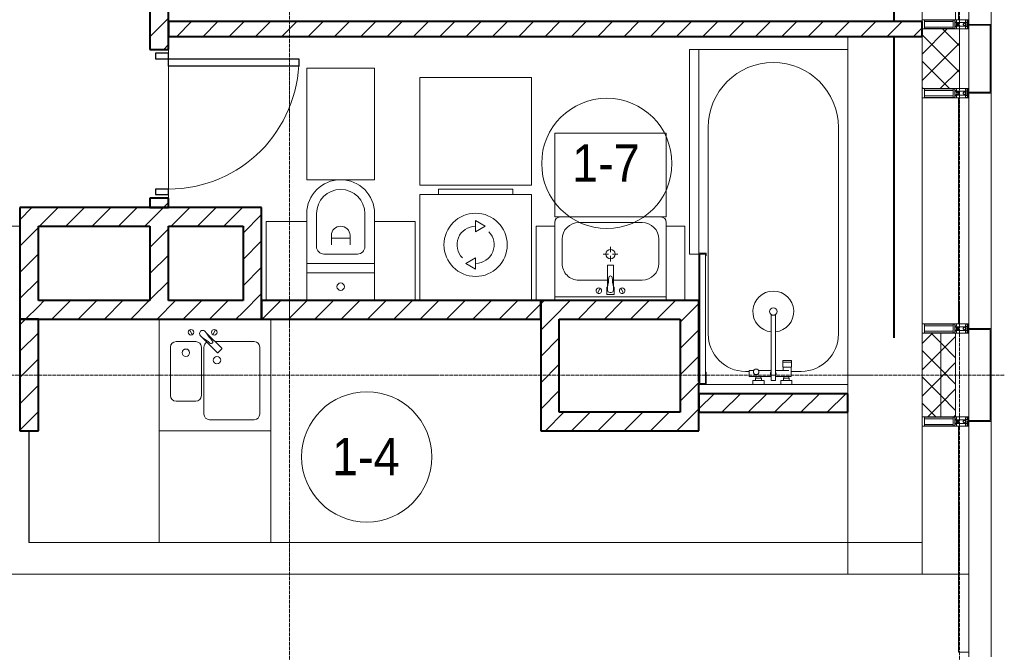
# Model space of a CAD drawing. Header units: millimetres. Extents: x 5617 to 101473, y 7718 to 212653.
# Tile 55 of 66: x 55980 to 61272, y 17310 to 20710. Entities that reach past the tile are written whole.
import ezdxf

# ---------------------------------------------------------------- set-up
doc = ezdxf.new("R2010")
doc.units = ezdxf.units.MM
for name, pattern in [('ADSK_Линия сетки', [25, 20, -2.5, 0, -2.5]), ('Линия сетки', [25, 20, -2.5, 0, -2.5]), ('Штрих_3_1_5_', [4.5, 3, -1.5]), ('Штриховая_ш3 п1_5', [4.5, 3, -1.5])]:
    doc.linetypes.add(name, pattern=pattern)
doc.layers.add('_Разделитель помещений_', color=4, linetype='Штриховая_ш3 п1_5', lineweight=40, true_color=0x00ffff)
for name, color, linetype, lineweight in [('Двери', 7, 'Continuous', 18), ('Импосты витража', 7, 'Continuous', 18), ('Колонны', 7, 'Continuous', 18), ('Марки помещений', 7, 'Continuous', 20), ('Мебель', 7, 'Continuous', 18), ('Оси', 7, 'Continuous', 9), ('Панели витража', 7, 'Continuous', 18), ('Перекрытия', 7, 'Continuous', 18), ('Сантехнические приборы', 7, 'Continuous', 18), ('Стены', 7, 'Continuous', 18), ('Стены разрез', 7, 'Continuous', 40), ('Стены штриховка', 7, 'Continuous', 40), ('Форма', 7, 'Continuous', 18), ('Электрооборудование', 7, 'Continuous', 18), ('Элементы узлов', 7, 'Continuous', 18)]:
    doc.layers.add(name, color=color, linetype=linetype, lineweight=lineweight)
doc.styles.add('Arial_3', font='arial.ttf', dxfattribs={"width": 0.9, "height": 200})
pattern_1 = [(45, (0, 0), (-70.71068, 70.71068), [])]
pattern_2 = [(45, (0, 0), (-70.71068, 70.71068), []), (135, (0, 0), (-70.71068, -70.71068), [])]

# ---------------------------------------------------------------- blocks, each defined once
blk = doc.blocks.new('MR_Ванна - Санузел с ванной_1800x800-2515850-МКСС_К4_L19_64_800_')
at = {"layer": 'Сантехнические приборы', "color": 253, "true_color": 0xaaaaaa}
for p, q in [((900, 0), (-900, 0)), ((-900, 0), (-900, -800)), ((900, -300.2), (900, 0)), ((-480, -50), (630, -50)), ((830, -250), (830, -303.8)), ((780, -301.9), (770.9, -301.9)), ((770.9, -301.9), (770.9, -348.9)), ((807.5, -301.9), (780, -301.9)), ((780, -301.9), (780, -348.9)), ((780, -348.9), (780, -301.9)), ((807.5, -348.9), (807.5, -301.9)), ((858, -303.8), (807.5, -303.8)), ((807.5, -303.8), (807.5, -346.6)), ((826.3, -316.7), (826.3, -388.7)), ((858, -316.7), (858, -303.8)), ((858, -388.7), (858, -316.7)), ((866, -316.7), (858, -316.7)), ((858, -316.7), (858, -343.6)), ((880, -314), (866, -314)), ((866, -314), (866, -346)), ((866, -343.6), (866, -316.7)), ((900, -300.2), (880, -300.2)), ((880, -300.2), (880, -360)), ((880, -346), (880, -314)), ((900, -360), (900, -300.2)), ((770.9, -348.9), (780, -348.9)), ((780, -348.9), (807.5, -348.9)), ((807.5, -346.6), (826.3, -346.6)), ((858, -343.6), (866, -343.6)), ((866, -346), (880, -346)), ((880, -360), (900, -360)), ((900, -450), (900, -360)), ((880, -388.7), (524.9, -388.7)), ((524.9, -411.3), (880, -411.3)), ((826.3, -411.3), (826.3, -478.7)), ((858, -529.1), (858, -411.3)), ((880, -411.3), (880, -388.7)), ((858, -466.4), (858, -493.3)), ((866, -466.4), (858, -466.4)), ((866, -464), (866, -496)), ((880, -464), (866, -464)), ((866, -493.3), (866, -466.4)), ((880, -450), (880, -509.8)), ((900, -450), (880, -450)), ((880, -496), (880, -464)), ((900, -509.8), (900, -450)), ((826.3, -505.7), (826.3, -529.1)), ((826.3, -529.1), (858, -529.1)), ((830, -529.1), (830, -550)), ((858, -493.3), (866, -493.3)), ((866, -496), (880, -496)), ((880, -509.8), (900, -509.8)), ((900, -760), (900, -509.8)), ((630, -750), (-480, -750)), ((195, -760), (195, -800.1)), ((210, -760), (195, -760)), ((200, -795.1), (200, -765)), ((200, -765), (210, -765)), ((895, -765), (200, -765)), ((200, -765), (200, -795.1)), ((210, -765), (210, -760)), ((900, -760), (835, -760)), ((835, -760), (835, -765)), ((835, -765), (895, -765)), ((895, -765), (895, -795.1)), ((895, -795.1), (895, -765)), ((900, -800), (900, -760)), ((195, -800.1), (210, -800.1)), ((210, -795.1), (200, -795.1)), ((200, -795.1), (895, -795.1)), ((210, -800.1), (210, -795.1)), ((210, -800), (450, -800)), ((895, -795.1), (885, -795.1)), ((885, -795.1), (885, -800)), ((885, -800), (900, -800))]:
    blk.add_line(p, q, dxfattribs=at)
for centre, radius, start, end in [((-480, -400), 350, 90, 270), ((630, -250), 200, 360, 90), ((508.5, -400), 110, 5.916, 354.084), ((508.5, -400), 20, 90, 270), ((508.5, -400), 20, 270, 90), ((508.5, -400), 20, 325.4667, 34.5333), ((843.9, -400), 15.5, 47.0093, 132.9907), ((843.9, -400), 15.5, 227.0093, 312.9907), ((832.8, -492.2), 15, 90, 270), ((832.8, -492.2), 15, 244.0483, 115.9517), ((832.8, -492.2), 15, 270, 90), ((630, -550), 200, 270, 360)]:
    blk.add_arc(centre, radius, start, end, dxfattribs=at)
blk = doc.blocks.new('MR_Зона обслуживания - MR_Зона обслуживания-2638725-МКСС_К4_L19_64_800_')
at = {"layer": 'Мебель', "lineweight": 9}
for p, q in [((545.1, 0), (-550, 0)), ((-550, 0), (-550, -50)), ((-550, -50), (550, -50)), ((550, -50), (550, -0.1))]:
    blk.add_line(p, q, dxfattribs=at)
blk = doc.blocks.new('MR_Унитаз напольный - Санузел с ванной-V21-МКСС_К4_L19_64_800_')
at = {"layer": 'Сантехнические приборы', "color": 253, "true_color": 0xaaaaaa}
for p, q in [((-182.5, 0), (-182.5, 267.5)), ((-130, 267.5), (-130, 90)), ((130, 90), (130, 267.5)), ((182.5, 267.5), (182.5, 0)), ((-50, 150), (-50, 100)), ((-50, 135), (50, 135)), ((50, 100), (50, 150)), ((182.5, 0), (-182.5, 0)), ((-182.5, -50), (-182.5, 0)), ((-182.5, 0), (182.5, 0)), ((-90, 50), (90, 50)), ((182.5, 0), (182.5, -50)), ((-182.5, -50), (182.5, -50)), ((-182.5, -200), (-182.5, -50)), ((182.5, -50), (-182.5, -50)), ((182.5, -50), (182.5, -200))]:
    blk.add_line(p, q, dxfattribs=at)
for centre, radius, start, end in [((0, 267.5), 182.5, 0, 180), ((0, 267.5), 130, 360, 180), ((0, 150), 50, 360, 180), ((-90, 90), 40, 180, 270), ((90, 90), 40, 270, 360), ((0, -125), 20, 360, 180), ((0, -125), 20, 180, 360)]:
    blk.add_arc(centre, radius, start, end, dxfattribs=at)
blk = doc.blocks.new('MR_Зона обслуживания - MR_Зона обслуживания-2638741-МКСС_К4_L19_64_800_')
at = {"layer": 'Мебель', "lineweight": 9}
for p, q in [((182.5, 600), (-182.5, 600)), ((-182.5, 600), (-182.5, 0)), ((182.5, 0), (182.5, 600)), ((-182.5, 0), (182.5, 0))]:
    blk.add_line(p, q, dxfattribs=at)
blk = doc.blocks.new('MR_Зона обслуживания - MR_Зона обслуживания-V22-МКСС_К4_L19_64_800_')
at = {"layer": 'Мебель', "lineweight": 9}
for p, q in [((108.75, 425), (-108.75, 425)), ((108.75, 0), (108.75, 425))]:
    blk.add_line(p, q, dxfattribs=at)
blk = doc.blocks.new('MR_Зона обслуживания - MR_Зона обслуживания-V23-МКСС_К4_L19_64_800_')
at = {"layer": 'Мебель', "lineweight": 9}
for p, q in [((108.75, 425), (-108.75, 425)), ((-108.75, 425), (-108.75, 0))]:
    blk.add_line(p, q, dxfattribs=at)
blk = doc.blocks.new('MR_Стиральная машина - Стиральная машина_600-V24-МКСС_К4_L19_64_800_')
at = {"layer": 'Электрооборудование', "color": 253, "true_color": 0xaaaaaa}
for p, q in [((-200, 600), (200, 600)), ((-200, 570), (-200, 600)), ((200, 600), (200, 570)), ((-300, 570), (300, 570)), ((-300, 0), (-300, 570)), ((300, 570), (300, 0)), ((0, 430), (52, 400)), ((0, 370), (0, 430)), ((52, 400), (0, 370)), ((-52, 200), (0, 230)), ((0, 230), (0, 170)), ((0, 170), (-52, 200))]:
    blk.add_line(p, q, dxfattribs=at)
for radius, start, end in [(170, 0, 180), (100, 90, 225), (100, 270, 45), (170, 180, 0)]:
    blk.add_arc((0, 300), radius, start, end, dxfattribs=at)
blk = doc.blocks.new('MR_Зона обслуживания - MR_Зона обслуживания-2638736-МКСС_К4_L19_64_800_')
at = {"layer": 'Мебель', "lineweight": 9}
for p, q in [((300, 580), (-300, 580)), ((-300, 580), (-300, 0)), ((300, 0), (300, 580)), ((-300, 0), (300, 0))]:
    blk.add_line(p, q, dxfattribs=at)
blk = doc.blocks.new('MR_Тумба-Умывальник с зеркалом - Тумба-умывальник_600-2515846-МКСС_К4_L19_64_800_')
at = {"layer": 'Сантехнические приборы', "color": 253, "true_color": 0xaaaaaa}
for p, q in [((-300, -20), (300, -20)), ((-69.7, -39.8), (-55.6, -66.3)), ((20, -33.1), (-20, -33.1)), ((-20, -33.1), (-20, -73.1)), ((20, -73.1), (20, -33.1)), ((69.7, -39.8), (55.6, -66.3)), ((-20, -73.1), (-17, -73.1)), ((-17, -60), (-17, -73.1)), ((-17, -73.1), (-17, -187.9)), ((17, -73.1), (17, -60)), ((17, -187.9), (17, -73.1)), ((17, -73.1), (20, -73.1)), ((-17, -110), (-170, -110)), ((170, -110), (17, -110)), ((-260, -200), (-260, -330)), ((-14, -190.9), (14, -190.9)), ((0, -210), (0, -240)), ((260, -330), (260, -200)), ((-10, -250), (-40, -250)), ((0, -290), (0, -260)), ((40, -250), (10, -250)), ((-300, -400), (-300, -420)), ((-170, -420), (170, -420)), ((300, -420), (300, -400))]:
    blk.add_line(p, q, dxfattribs=at)
for centre, radius, start, end in [((-62.7, -53.1), 15, 360, 180), ((0, -60), 17, 360, 180), ((62.7, -53.1), 15, 360, 180), ((-62.7, -53.1), 15, 180, 360), ((-217.6, -129.9), 208.5, 1.5946, 15.8177), ((217.6, -129.9), 208.5, 164.1823, 178.4054), ((62.7, -53.1), 15, 180, 360), ((-170, -200), 90, 90, 180), ((0, -124.1), 9.19, 180, 360), ((170, -200), 90, 360, 90), ((-14, -187.9), 3, 180, 270), ((-14, -187.9), 3, 195, 255), ((14, -187.9), 3, 270, 0), ((14, -187.9), 3, 285, 345), ((0, -250), 25, 0, 180), ((0, -250), 25, 180, 0), ((-170, -330), 90, 180, 270), ((170, -330), 90, 270, 360), ((-270, -420), 30, 180, 270), ((270, -420), 30, 270, 360)]:
    blk.add_arc(centre, radius, start, end, dxfattribs=at)
blk = doc.blocks.new('MR_Зона обслуживания - MR_Зона обслуживания-2638731-МКСС_К4_L19_64_800_')
at = {"layer": 'Мебель', "lineweight": 9}
for p, q in [((300, 0), (-300, 0)), ((-300, 0), (-300, -450)), ((300, -450), (300, 0)), ((-300, -450), (300, -450))]:
    blk.add_line(p, q, dxfattribs=at)
blk = doc.blocks.new('MR_Зона обслуживания - MR_Зона обслуживания-V14-МКСС_К4_L19_64_800_')
at = {"layer": 'Мебель', "lineweight": 9}
for p, q in [((-50, 0), (-50, -400)), ((50, -400), (50, 0)), ((-50, -400), (50, -400))]:
    blk.add_line(p, q, dxfattribs=at)
blk = doc.blocks.new('MR_Мойка - Кухонная мойка-2515860-МКСС_К4_L19_64_800_')
at = {"layer": 'Сантехнические приборы', "color": 253, "true_color": 0xaaaaaa}
for p, q in [((-300, 50), (-300, -550)), ((-300, 50), (-300, -550)), ((300, -550), (300, 50)), ((-136.7, -6.7), (-122.6, -33.3)), ((-79, -39), (-69.8, -48.2)), ((-69.8, -48.2), (11.4, -129.4)), ((-45.7, -24.2), (-55, -14.9)), ((35.5, -105.4), (-45.7, -24.2)), ((2.7, -6.7), (-11.4, -33.3)), ((-240, -100), (-240, -360)), ((-104, -70), (-210, -70)), ((-74, -360), (-74, -100)), ((-60, -100), (-60, -460)), ((210, -70), (0.1, -70)), ((240, -460), (240, -100)), ((15.7, -129.4), (35.5, -109.6)), ((-210, -390), (-104, -390)), ((-30, -490), (210, -490)), ((-300, -550), (300, -550))]:
    blk.add_line(p, q, dxfattribs=at)
for centre, radius, start, end in [((-129.7, -20), 15, 360, 180), ((-129.7, -20), 15, 180, 360), ((-67, -26.9), 17, 45, 225), ((-171.5, -230.2), 208.5, 46.5946, 60.8177), ((136.3, 77.5), 208.5, 209.1823, 223.4054), ((-4.3, -20), 15, 360, 180), ((-4.3, -20), 15, 180, 360), ((-210, -100), 30, 90, 180), ((-104, -100), 30, 360, 90), ((-30, -100), 30, 118.5511, 180), ((-21.7, -72.3), 9.19, 225, 45), ((33.3, -107.5), 3, 315, 45), ((33.3, -107.5), 3, 315, 45), ((210, -100), 30, 360, 90), ((-157, -130), 20, 360, 180), ((-157, -130), 20, 180, 360), ((10, -170), 20, 360, 180), ((13.5, -127.3), 3, 225, 315), ((13.5, -127.3), 3, 225, 315), ((10, -170), 20, 180, 360), ((-210, -360), 30, 180, 270), ((-104, -360), 30, 270, 360), ((-30, -460), 30, 180, 270), ((210, -460), 30, 270, 360)]:
    blk.add_arc(centre, radius, start, end, dxfattribs=at)
blk = doc.blocks.new('MR_Зона обслуживания - MR_Зона обслуживания-2638748-МКСС_К4_L19_64_800_')
at = {"layer": 'Мебель', "lineweight": 9}
for p, q in [((300, 0), (-300, 0)), ((-300, 0), (-300, -600)), ((300, -600), (300, 0)), ((-300, -600), (300, -600))]:
    blk.add_line(p, q, dxfattribs=at)
blk = doc.blocks.new('A_DOR_Door - Вн_3_Одинарная_800x2100-2978316-МКСС_К4_L19_64_800_')
at = {"layer": 'Двери', "color": 253, "lineweight": 30, "true_color": 0xaaaaaa}
for p, q in [((-350, 50), (-350, 750)), ((-350, 750), (-310, 750)), ((-350, 50), (-350, 750)), ((-310, 750), (-310, 50)), ((-380, 50), (-380, -20)), ((-350, 50), (-380, 50)), ((-310, 50), (-350, 50)), ((-350, -20), (-350, 50)), ((380, 50), (350, 50)), ((350, 50), (350, -20)), ((380, -20), (380, 50)), ((-380, -20), (-350, -20)), ((350, -20), (380, -20))]:
    blk.add_line(p, q, dxfattribs=at)
at = {"layer": 'Двери', "color": 254, "lineweight": 9, "true_color": 0xd4d4d4}
blk.add_arc((-350, 50), 700, 360, 90, dxfattribs=at)
blk = doc.blocks.new('135_SLK_K4_AR_rvt-1-МКСС_К4_L19_64_800_')
at = {"layer": 'Стены разрез', "lineweight": 9, "true_color": 0xaaaaaa}
h = blk.add_hatch(dxfattribs=at)
h.set_pattern_fill('FP_3', color=253, style=0, pattern_type=2)
h.set_pattern_definition(pattern_1)
h.paths.add_polyline_path([(132500, 19700), (132500, 19750), (132400, 19750), (132400, 19700)])
h.paths.add_polyline_path([(132500, 20550), (132500, 20750), (132400, 20750), (132400, 20550)])
h = blk.add_hatch(dxfattribs=at)
h.set_pattern_fill('FP_3', color=253, style=0, pattern_type=2)
h.set_pattern_definition(pattern_1)
h.paths.add_polyline_path([(136550, 20620), (136550, 20700), (132500, 20700), (132500, 20620), (135063.5, 20620)])
h = blk.add_hatch(dxfattribs=at)
h.set_pattern_fill('FP_3', color=253, style=0, pattern_type=2)
h.set_pattern_definition(pattern_1)
h.paths.add_polyline_path([(131700, 19100), (131800, 19100), (131800, 19700), (131700, 19700), (131700, 19367.2)])
h = blk.add_hatch(dxfattribs=at)
h.set_pattern_fill('FP_3', color=253, style=0, pattern_type=2)
h.set_pattern_definition(pattern_1)
h.paths.add_polyline_path([(132500, 19600), (132900, 19600), (132900, 19700), (131800, 19700), (131800, 19600), (132400, 19600)])
h = blk.add_hatch(dxfattribs=at)
h.set_pattern_fill('FP_3', color=253, style=0, pattern_type=2)
h.set_pattern_definition(pattern_1)
h.paths.add_polyline_path([(132915.5, 19100), (133000, 19100), (133000, 19700), (132900, 19700), (132900, 19100)])
h = blk.add_hatch(dxfattribs=at)
h.set_pattern_fill('FP_3', color=253, style=0, pattern_type=2)
h.set_pattern_definition(pattern_1)
h.paths.add_polyline_path([(132500, 19200), (132500, 19600), (132400, 19600), (132400, 19200)])
h = blk.add_hatch(dxfattribs=at)
h.set_pattern_fill('FP_3', color=253, style=0, pattern_type=2)
h.set_pattern_definition(pattern_1)
h.paths.add_polyline_path([(132900, 19100), (132900, 19200), (131800, 19200), (131800, 19100), (132378.5, 19100)])
h = blk.add_hatch(dxfattribs=at)
h.set_pattern_fill('FP_3', color=253, style=0, pattern_type=2)
h.set_pattern_definition(pattern_1)
h.paths.add_polyline_path([(134500, 19100), (134500, 19200), (133000, 19200), (133000, 19100), (133989.5, 19100)])
h = blk.add_hatch(dxfattribs=at)
h.set_pattern_fill('FP_3', color=253, style=0, pattern_type=2)
h.set_pattern_definition(pattern_1)
h.paths.add_polyline_path([(135250, 19100), (135250, 19200), (134500, 19200), (134500, 19100), (135063.5, 19100)])
h = blk.add_hatch(dxfattribs=at)
h.set_pattern_fill('FP_3', color=253, style=0, pattern_type=2)
h.set_pattern_definition(pattern_1)
h.paths.add_polyline_path([(135250, 18600), (135350, 18600), (135350, 19200), (135250, 19200), (135250, 18647.2)])
h = blk.add_hatch(dxfattribs=at)
h.set_pattern_fill('FP_3', color=253, style=0, pattern_type=2)
h.set_pattern_definition(pattern_1)
h.paths.add_polyline_path([(131800, 18500), (131800, 19100), (131700, 19100), (131700, 18500)])
h = blk.add_hatch(dxfattribs=at)
h.set_pattern_fill('FP_3', color=253, style=0, pattern_type=2)
h.set_pattern_definition(pattern_1)
h.paths.add_polyline_path([(134500, 18600), (134600, 18600), (134600, 19100), (134500, 19100), (134500, 18769.2)])
h = blk.add_hatch(dxfattribs=at)
h.set_pattern_fill('FP_3', color=253, style=0, pattern_type=2)
h.set_pattern_definition(pattern_1)
h.paths.add_polyline_path([(136150, 18600), (136150, 18700), (135350, 18700), (135350, 18600), (136137.4, 18600)])
h = blk.add_hatch(dxfattribs=at)
h.set_pattern_fill('FP_3', color=253, style=0, pattern_type=2)
h.set_pattern_definition(pattern_1)
h.paths.add_polyline_path([(135063.5, 18500), (135350, 18500), (135350, 18600), (134500, 18600), (134500, 18500)])
at = {"layer": '_Разделитель помещений_', "color": 131, "linetype": 'Штрих_3_1_5_', "true_color": 0xaaffff}
for p, q in [((136400, 20700), (136400, 20875)), ((136400, 19000), (136400, 20620))]:
    blk.add_line(p, q, dxfattribs=at)
at = {"layer": 'Перекрытия', "color": 253, "true_color": 0xaaaaaa}
for p, q in [((136150, 18700), (136150, 20620)), ((132500, 20530), (132500, 20550)), ((132500, 20550), (132500, 20530)), ((132500, 19800), (132500, 20460)), ((132500, 20460), (132500, 19800)), ((132500, 19750), (132500, 19770)), ((132500, 19770), (132500, 19750)), ((136150, 17730), (136150, 18600))]:
    blk.add_line(p, q, dxfattribs=at)
at = {"layer": 'Стены', "color": 253, "true_color": 0xaaaaaa}
for p, q in [((129750, 19600.4), (131700, 19600.4)), ((131700, 19599.6), (129750, 19599.6)), ((131749.6, 17900.4), (131749.6, 18500)), ((131750.4, 18500), (131750.4, 17900.4)), ((131749.6, 17900.4), (131749.6, 17899.6)), ((136550, 17899.6), (131749.6, 17899.6)), ((131750.4, 17900.4), (132450, 17900.4)), ((133050, 17900.4), (136550, 17900.4)), ((136550, 17900.4), (136150, 17900.4)), ((136150, 17899.6), (136550, 17899.6)), ((136550, 17899.6), (136550, 17900.4))]:
    blk.add_line(p, q, dxfattribs=at)
at = {"layer": 'Стены разрез', "color": 253, "true_color": 0xaaaaaa}
for p, q in [((132400, 20750), (132400, 20550)), ((132500, 20550), (132500, 20750)), ((136550, 20700), (132500, 20700)), ((132500, 20700), (132500, 20620)), ((136550, 20620), (136550, 20700)), ((132500, 20620), (136550, 20620)), ((132400, 20550), (132500, 20550)), ((132400, 19750), (132400, 19700)), ((132500, 19750), (132400, 19750)), ((132500, 19700), (132500, 19750)), ((131700, 19700), (131700, 19100)), ((131800, 19700), (131700, 19700)), ((132900, 19700), (131800, 19700)), ((132400, 19700), (132500, 19700)), ((133000, 19700), (132900, 19700)), ((133000, 19100), (133000, 19700)), ((131800, 19200), (131800, 19600)), ((131800, 19600), (132400, 19600)), ((132400, 19600), (132400, 19200)), ((132500, 19600), (132900, 19600)), ((132500, 19200), (132500, 19600)), ((132900, 19600), (132900, 19200)), ((132400, 19200), (131800, 19200)), ((132900, 19200), (132500, 19200)), ((134500, 19200), (133000, 19200)), ((133000, 19200), (133000, 19100)), ((135250, 19200), (134500, 19200)), ((134500, 19200), (134500, 19100)), ((134500, 19100), (134500, 19200)), ((135350, 19200), (135250, 19200)), ((135350, 18765), (135350, 19200)), ((131700, 19100), (131800, 19100)), ((131700, 19100), (131700, 18500)), ((131800, 19100), (131700, 19100)), ((131800, 19100), (132900, 19100)), ((131800, 18500), (131800, 19100)), ((132900, 19100), (133000, 19100)), ((133000, 19100), (134500, 19100)), ((134500, 19100), (134500, 18600)), ((134600, 19100), (135250, 19100)), ((134600, 18600), (134600, 19100)), ((135250, 19100), (135250, 18600)), ((135350, 18600), (135350, 18750)), ((136150, 18700), (135350, 18700)), ((135350, 18700), (135350, 18600)), ((136150, 18600), (136150, 18700)), ((134500, 18600), (134500, 18500)), ((135250, 18600), (134600, 18600)), ((135350, 18600), (136150, 18600)), ((135350, 18500), (135350, 18600)), ((131700, 18500), (131800, 18500)), ((134500, 18500), (135350, 18500))]:
    blk.add_line(p, q, dxfattribs=at)
at = {"layer": 'Двери', "color": 253, "lineweight": 18, "true_color": 0xaaaaaa, "rotation": 270}
blk.add_blockref('A_DOR_Door - Вн_3_Одинарная_800x2100-2978316-МКСС_К4_L19_64_800_', (132450, 20150), dxfattribs=at)
at = {"layer": 'Мебель', "color": 253, "lineweight": 18, "true_color": 0xaaaaaa}
for name, p, rotation in [('MR_Зона обслуживания - MR_Зона обслуживания-2638725-МКСС_К4_L19_64_800_', (135350, 20000), 270), ('MR_Зона обслуживания - MR_Зона обслуживания-2638731-МКСС_К4_L19_64_800_', (134875, 19650), 180), ('MR_Зона обслуживания - MR_Зона обслуживания-V14-МКСС_К4_L19_64_800_', (134525, 19200), 180), ('MR_Зона обслуживания - MR_Зона обслуживания-V14-МКСС_К4_L19_64_800_', (135225, 19200), 180)]:
    blk.add_blockref(name, p, dxfattribs=dict(at, rotation=rotation))
for name, p in [('MR_Зона обслуживания - MR_Зона обслуживания-2638741-МКСС_К4_L19_64_800_', (133425, 19850)), ('MR_Зона обслуживания - MR_Зона обслуживания-2638736-МКСС_К4_L19_64_800_', (134150, 19820)), ('MR_Зона обслуживания - MR_Зона обслуживания-V23-МКСС_К4_L19_64_800_', (133133.8, 19200)), ('MR_Зона обслуживания - MR_Зона обслуживания-V22-МКСС_К4_L19_64_800_', (133716.3, 19200)), ('MR_Зона обслуживания - MR_Зона обслуживания-2638748-МКСС_К4_L19_64_800_', (132750, 18500))]:
    blk.add_blockref(name, p, dxfattribs=at)
at = {"layer": 'Сантехнические приборы', "color": 253, "lineweight": 18, "true_color": 0xaaaaaa}
for name, p, rotation in [('MR_Ванна - Санузел с ванной_1800x800-2515850-МКСС_К4_L19_64_800_', (136150, 19650), 270), ('MR_Тумба-Умывальник с зеркалом - Тумба-умывальник_600-2515846-МКСС_К4_L19_64_800_', (134875, 19200), 180)]:
    blk.add_blockref(name, p, dxfattribs=dict(at, rotation=rotation))
for name, p in [('MR_Унитаз напольный - Санузел с ванной-V21-МКСС_К4_L19_64_800_', (133425, 19400)), ('MR_Мойка - Кухонная мойка-2515860-МКСС_К4_L19_64_800_', (132750, 19050))]:
    blk.add_blockref(name, p, dxfattribs=at)
at = {"layer": 'Электрооборудование', "color": 253, "lineweight": 18, "true_color": 0xaaaaaa}
blk.add_blockref('MR_Стиральная машина - Стиральная машина_600-V24-МКСС_К4_L19_64_800_', (134150, 19200), dxfattribs=at)
blk = doc.blocks.new('A_OGR_PAN_Отлив - A_OGR_PAN_Отлив-6070778-МКСС_К4_L19_64_800_')
at = {"layer": 'Колонны', "color": 253, "lineweight": 5, "true_color": 0xaaaaaa}
blk.add_line((632.5, 120), (-632.5, 120), dxfattribs=at)
blk = doc.blocks.new('System Panel - A_PAN_Glass-5804312-МКСС_К4_L19_64_800_')
at = {"layer": 'Панели витража', "color": 253, "lineweight": 5, "true_color": 0xaaaaaa}
for p, q in [((607.5, 0), (-607.5, 0)), ((-607.5, 0), (-607.5, -55)), ((607.5, -55), (607.5, 0)), ((-607.5, -55), (607.5, -55))]:
    blk.add_line(p, q, dxfattribs=at)
blk = doc.blocks.new('Rectangular Mullion - R_StandardFrame_50Wx250H-5803978-МКСС_К4_L19_64_800_')
at = {"layer": 'Импосты витража', "color": 253, "lineweight": 5, "true_color": 0xaaaaaa}
blk.add_line((136550, 17730), (136550, 18525), dxfattribs=at)
blk = doc.blocks.new('Rectangular Mullion - 50Wx250H-2623690-МКСС_К4_L19_64_800_')
at = {"layer": 'Элементы узлов', "color": 253, "lineweight": 5, "true_color": 0xaaaaaa}
for p, q in [((-25, 65.2), (-25, 250)), ((-25, 250), (0, 250)), ((-23, 237.3), (0, 237.3)), ((-23, 237.3), (-23, 73.6)), ((-14.9, 84), (-14.9, 237.3)), ((25, 250), (0, 250)), ((23, 237.3), (0, 237.3)), ((14.9, 84), (14.9, 237.3)), ((23, 237.3), (23, 73.6)), ((25, 65.2), (25, 250)), ((-14, 65.2), (-25, 65.2)), ((0, 84), (-23, 84)), ((-0.5, 73.6), (-23, 73.6)), ((-14, 71.3), (-14, 65.2)), ((-10, 71.3), (-14, 71.3)), ((-10, 53), (-10, 71.3)), ((-8.7, 53), (-10, 53)), ((-10, 53), (-10, 17)), ((-8.7, 53), (-7, 54.7)), ((-7, 65.2), (-5.9, 67.3)), ((-7, 65.2), (-7, 54.7)), ((-4.1, 67.3), (-5.9, 67.3)), ((-4.1, 67.3), (-2.9, 65.1)), ((-2.9, 65.1), (-2.9, 54.6)), ((-1.3, 53), (-2.9, 54.6)), ((0, 53), (-1.3, 53)), ((0, 84), (23, 84)), ((0, 53), (1.3, 53)), ((0.5, 73.6), (23, 73.6)), ((1.3, 53), (2.9, 54.6)), ((4.1, 67.3), (2.9, 65.1)), ((2.9, 65.1), (2.9, 54.6)), ((4.1, 67.3), (5.9, 67.3)), ((7, 65.2), (5.9, 67.3)), ((7, 65.2), (7, 54.7)), ((8.7, 53), (7, 54.7)), ((8.7, 53), (10, 53)), ((10, 71.3), (14, 71.3)), ((10, 53), (10, 71.3)), ((10, 53), (10, 17)), ((14, 71.3), (14, 65.2)), ((14, 65.2), (25, 65.2)), ((-23.8, 14.6), (-25, 14.2)), ((-25, 0), (-25, 14.2)), ((-22.3, 17), (-23.8, 17)), ((-23.8, 17), (-23.8, 14.6)), ((-22.5, 10.6), (-23.8, 14.6)), ((-22.5, 10.6), (-23.7, 9.9)), ((-23.7, 1.3), (-23.7, 9.9)), ((-23.7, 1.3), (-11.8, 1.3)), ((-23.2, 10.2), (-22.5, 8)), ((-22.5, 8), (-22.5, 4.5)), ((-21.3, 4.5), (-22.5, 4.5)), ((-22.3, 17), (-22.3, 16)), ((-22.3, 16), (-21.3, 16)), ((-19, 17.6), (-21.3, 16)), ((-21.3, 4.5), (-21.3, 6.5)), ((-21.3, 6.5), (-14.2, 6.5)), ((-18.4, 16.6), (-19, 17.6)), ((-7.4, 16.6), (-18.4, 16.6)), ((-14.2, 6.5), (-14.2, 4.5)), ((-13.2, 4.5), (-14.2, 4.5)), ((-13.2, 4.5), (-12.2, 7.2)), ((-12.7, 7.6), (-11.3, 11.4)), ((-12.7, 7.6), (-11.8, 6.9)), ((-12.2, 9), (-12.2, 14.8)), ((-12.2, 14.8), (0, 14.8)), ((-11.8, 1.3), (-11.8, 6.9)), ((-10.5, 11.2), (-11.3, 11.4)), ((-10.5, 1.5), (-10.5, 11.2)), ((-4.8, 1.5), (-10.5, 1.5)), ((-10, 17), (-7.5, 17)), ((-8.5, 23), (-1.5, 30)), ((-8.5, 18.5), (-8.5, 23)), ((-7.5, 18.5), (-8.5, 18.5)), ((-7.5, 17), (-7.5, 18.5)), ((-7.4, 18), (-7.4, 16.6)), ((-2.6, 18), (-7.4, 18)), ((0, 8), (-4.8, 8)), ((-4.8, 1.5), (-4.8, 8)), ((-2.6, 18), (-2.6, 16.8)), ((-2.6, 16.8), (0, 16.8)), ((-1.5, 30), (0, 30)), ((1.5, 30), (0, 30)), ((2.6, 16.8), (0, 16.8)), ((0, 14.8), (0, 16.8)), ((0, 14.8), (0, 16.8)), ((12.2, 14.8), (0, 14.8)), ((0, 0), (0, 8)), ((0, 8), (4.8, 8)), ((0, 0), (0, 8)), ((8.5, 23), (1.5, 30)), ((2.6, 18), (2.6, 16.8)), ((2.6, 18), (7.4, 18)), ((4.8, 1.5), (4.8, 8)), ((4.8, 1.5), (10.5, 1.5)), ((7.4, 18), (7.4, 16.6)), ((7.4, 16.6), (18.4, 16.6)), ((7.5, 18.5), (8.5, 18.5)), ((7.5, 17), (7.5, 18.5)), ((10, 17), (7.5, 17)), ((8.5, 18.5), (8.5, 23)), ((10.5, 11.2), (11.3, 11.4)), ((10.5, 1.5), (10.5, 11.2)), ((12.7, 7.6), (11.3, 11.4)), ((12.7, 7.6), (11.8, 6.9)), ((11.8, 1.3), (11.8, 6.9)), ((23.7, 1.3), (11.8, 1.3)), ((12.2, 9), (12.2, 14.8)), ((13.2, 4.5), (12.2, 7.2)), ((13.2, 4.5), (14.2, 4.5)), ((21.3, 6.5), (14.2, 6.5)), ((14.2, 6.5), (14.2, 4.5)), ((18.4, 16.6), (19, 17.6)), ((19, 17.6), (21.3, 16)), ((22.3, 16), (21.3, 16)), ((21.3, 4.5), (21.3, 6.5)), ((21.3, 4.5), (22.5, 4.5)), ((22.3, 17), (22.3, 16)), ((22.3, 17), (23.8, 17)), ((22.5, 10.6), (23.8, 14.6)), ((22.5, 10.6), (23.7, 9.9)), ((23.2, 10.2), (22.5, 8)), ((22.5, 8), (22.5, 4.5)), ((23.7, 1.3), (23.7, 9.9)), ((23.8, 17), (23.8, 14.6)), ((23.8, 14.6), (25, 14.2)), ((25, 0), (25, 14.2)), ((-25, 0), (0, 0)), ((25, 0), (0, 0))]:
    blk.add_line(p, q, dxfattribs=at)
for centre, start, end in [((-0.5, 73.1), 360, 90), ((0.5, 73.1), 90, 180)]:
    blk.add_arc(centre, 0.5, start, end, dxfattribs=at)
blk = doc.blocks.new('Rectangular Mullion - R_StandardFrame_50Wx250H-5802904-МКСС_К4_L19_64_800_')
at = {"layer": 'Импосты витража', "color": 253, "lineweight": 5, "true_color": 0xaaaaaa}
for p, q in [((-25, 0), (-25, 250)), ((-25, 250), (25, 250)), ((25, 250), (25, 0)), ((-5, 0), (-25, 0)), ((25, 0), (0, 0))]:
    blk.add_line(p, q, dxfattribs=at)
blk = doc.blocks.new('Rectangular Mullion - R_StandardFrame_50Wx250H-4879929-МКСС_К4_L19_64_800_')
at = {"layer": 'Импосты витража', "color": 253, "lineweight": 5, "true_color": 0xaaaaaa}
blk.add_line((136800, 18575), (136800, 19025), dxfattribs=at)
blk = doc.blocks.new('Rectangular Mullion - R_StandardFrame_50Wx250H-V55-МКСС_К4_L19_64_800_')
at = {"layer": 'Импосты витража', "color": 253, "lineweight": 5, "true_color": 0xaaaaaa}
for p, q in [((-25, 0), (-25, 250)), ((-25, 250), (25, 250)), ((25, 250), (25, 0)), ((0, 0), (-25, 0)), ((25, 0), (5, 0))]:
    blk.add_line(p, q, dxfattribs=at)
blk = doc.blocks.new('Rectangular Mullion - R_StandardFrame_50Wx250H-5804033-МКСС_К4_L19_64_800_')
at = {"layer": 'Импосты витража', "color": 253, "lineweight": 5, "true_color": 0xaaaaaa}
blk.add_line((136800, 20340), (136800, 20660), dxfattribs=at)
blk = doc.blocks.new('Rectangular Mullion - R_StandardFrame_50Wx250H-V58-МКСС_К4_L19_64_800_')
at = {"layer": 'Импосты витража', "color": 253, "lineweight": 5, "true_color": 0xaaaaaa}
blk.add_line((136550, 19075), (136550, 20290), dxfattribs=at)
blk = doc.blocks.new('A_SLK_PAN_Type1 - Прямой тип панели-6537350-МКСС_К4_L19_64_800_')
at = {"layer": 'Колонны', "lineweight": 5}
for p, q in [((-250, 120), (250, 120)), ((-250, 0), (-250, 120)), ((-245, 115), (-245, 0)), ((245, 115), (-245, 115)), ((245, 0), (245, 115)), ((250, 120), (250, 0)), ((-245, 0), (-250, 0)), ((250, 0), (245, 0))]:
    blk.add_line(p, q, dxfattribs=at)
blk = doc.blocks.new('A_SLK_PAN_Type1 - Прямой тип панели-6537338-МКСС_К4_L19_64_800_')
at = {"layer": 'Колонны', "lineweight": 5}
for p, q in [((-185, 120), (185, 120)), ((-185, 0), (-185, 120)), ((-180, 115), (-180, 0)), ((180, 115), (-180, 115)), ((180, 0), (180, 115)), ((185, 120), (185, 0)), ((-180, 0), (-185, 0)), ((185, 0), (180, 0))]:
    blk.add_line(p, q, dxfattribs=at)
blk = doc.blocks.new('135_SLK_K4_AR_FCD_rvt-1-МКСС_К4_L19_64_800_')
at = {"layer": 'Стены разрез', "lineweight": 5, "true_color": 0xaaaaaa}
h = blk.add_hatch(dxfattribs=at)
h.set_pattern_fill('FP_4', color=253, style=0, pattern_type=2)
h.set_pattern_definition(pattern_2)
h.paths.add_polyline_path([(136750, 20340), (136750, 20660), (136550, 20660), (136550, 20340)])
h = blk.add_hatch(dxfattribs=at)
h.set_pattern_fill('FP_4', color=253, style=0, pattern_type=2)
h.set_pattern_definition(pattern_2)
h.paths.add_polyline_path([(136650, 18575), (136650, 19025), (136550, 19025), (136550, 18575)])
h = blk.add_hatch(dxfattribs=at)
h.set_pattern_fill('FP_4', color=253, style=0, pattern_type=2)
h.set_pattern_definition(pattern_2)
h.paths.add_polyline_path([(136730, 18575), (136730, 19025), (136650, 19025), (136650, 18575)])
at = {"layer": 'Стены разрез', "color": 253, "lineweight": 9, "true_color": 0xaaaaaa}
for p, q in [((136550, 21925), (136550, 20710)), ((136800, 20710), (136800, 21925)), ((136550, 20710), (136800, 20710)), ((136550, 20660), (136550, 20340)), ((136750, 20660), (136550, 20660)), ((136750, 20340), (136750, 20660)), ((136550, 20340), (136750, 20340)), ((136550, 19025), (136550, 18575)), ((136730, 19025), (136550, 19025)), ((136730, 18575), (136730, 19025)), ((136550, 18575), (136730, 18575))]:
    blk.add_line(p, q, dxfattribs=at)
at = {"layer": 'Стены штриховка', "color": 253, "lineweight": 9, "true_color": 0xaaaaaa}
for p, q in [((136730, 20710), (136730, 21925)), ((136745, 20710), (136745, 21925)), ((136650, 18575), (136650, 19025))]:
    blk.add_line(p, q, dxfattribs=at)
at = {"layer": 'Форма', "color": 253, "lineweight": 9, "true_color": 0xaaaaaa}
for p, q in [((136800, 17730), (105757.1, 17730)), ((136800, 17285), (136800, 17730))]:
    blk.add_line(p, q, dxfattribs=at)
at = {"layer": 'Импосты витража', "color": 253, "lineweight": 5, "true_color": 0xaaaaaa, "extrusion": (0, 0, -1), "rotation": 270}
for name, p in [('Rectangular Mullion - 50Wx250H-2623690-МКСС_К4_L19_64_800_', (-136800, 20685)), ('Rectangular Mullion - R_StandardFrame_50Wx250H-V55-МКСС_К4_L19_64_800_', (-136800, 20685)), ('Rectangular Mullion - 50Wx250H-2623690-МКСС_К4_L19_64_800_', (-136800, 20315)), ('Rectangular Mullion - R_StandardFrame_50Wx250H-5802904-МКСС_К4_L19_64_800_', (-136800, 20315)), ('Rectangular Mullion - 50Wx250H-2623690-МКСС_К4_L19_64_800_', (-136800, 19050)), ('Rectangular Mullion - R_StandardFrame_50Wx250H-V55-МКСС_К4_L19_64_800_', (-136800, 19050)), ('Rectangular Mullion - 50Wx250H-2623690-МКСС_К4_L19_64_800_', (-136800, 18550)), ('Rectangular Mullion - R_StandardFrame_50Wx250H-5802904-МКСС_К4_L19_64_800_', (-136800, 18550))]:
    blk.add_blockref(name, p, dxfattribs=at)
at = {"layer": 'Импосты витража', "color": 253, "lineweight": 5, "true_color": 0xaaaaaa}
for name in ['Rectangular Mullion - R_StandardFrame_50Wx250H-5804033-МКСС_К4_L19_64_800_', 'Rectangular Mullion - R_StandardFrame_50Wx250H-V58-МКСС_К4_L19_64_800_', 'Rectangular Mullion - R_StandardFrame_50Wx250H-4879929-МКСС_К4_L19_64_800_', 'Rectangular Mullion - R_StandardFrame_50Wx250H-5803978-МКСС_К4_L19_64_800_']:
    blk.add_blockref(name, (0, 0), dxfattribs=at)
at = {"layer": 'Колонны', "color": 253, "lineweight": 5, "true_color": 0xaaaaaa}
for name, p, rotation in [('A_OGR_PAN_Отлив - A_OGR_PAN_Отлив-6070778-МКСС_К4_L19_64_800_', (136800, 21317.5), 269.9999999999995), ('A_SLK_PAN_Type1 - Прямой тип панели-6537338-МКСС_К4_L19_64_800_', (136800, 20500), 269.9999999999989), ('A_OGR_PAN_Отлив - A_OGR_PAN_Отлив-6070778-МКСС_К4_L19_64_800_', (136800, 19682.5), 269.9999999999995), ('A_SLK_PAN_Type1 - Прямой тип панели-6537350-МКСС_К4_L19_64_800_', (136800, 18800), 269.9999999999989), ('A_OGR_PAN_Отлив - A_OGR_PAN_Отлив-6070778-МКСС_К4_L19_64_800_', (136800, 17917.5), 269.9999999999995)]:
    blk.add_blockref(name, p, dxfattribs=dict(at, rotation=rotation))
at = {"layer": 'Панели витража', "color": 253, "lineweight": 5, "true_color": 0xaaaaaa, "rotation": 270}
for p in [(136800, 19682.5), (136800, 17917.5)]:
    blk.add_blockref('System Panel - A_PAN_Glass-5804312-МКСС_К4_L19_64_800_', p, dxfattribs=at)
blk = doc.blocks.new('050_Марка_Помещение - Номер-620969-МКСС_К4_L19_64_800_')
at = {"layer": 'Марки помещений'}
blk.add_circle((0, 0), 3.5, dxfattribs=at)

msp = doc.modelspace()

# ---------------------------------------------------------------- linework, layer by layer
at = {"layer": 'Оси', "linetype": 'Линия сетки'}
for p, q in [((57430.3, 12025.7), (57430.3, 33220)), ((61030.3, 12025.7), (61030.3, 33220))]:
    msp.add_line(p, q, dxfattribs=at)
at = {"layer": 'Оси', "linetype": 'ADSK_Линия сетки'}
msp.add_line((61271.8, 18800), (24565.1, 18800), dxfattribs=at)

# ---------------------------------------------------------------- block references
at = {"lineweight": 5}
for name in ['135_SLK_K4_AR_FCD_rvt-1-МКСС_К4_L19_64_800_', '135_SLK_K4_AR_rvt-1-МКСС_К4_L19_64_800_']:
    msp.add_blockref(name, (-75719.7, 0), dxfattribs=at)
at = {"layer": 'Марки помещений', "xscale": 99.99999999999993, "yscale": 99.99999999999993, "zscale": 99.99999999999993}
for p in [(59135.4, 19937.8), (57845.2, 18360.2)]:
    msp.add_blockref('050_Марка_Помещение - Номер-620969-МКСС_К4_L19_64_800_', p, dxfattribs=at)

# ---------------------------------------------------------------- texts
at = {"layer": 'Марки помещений', "lineweight": 9, "char_height": 200, "width": 447.342, "attachment_point": 1, "style": 'Arial_3'}
for s, insert in [('1-7', (58948.9, 20039.6)), ('1-4', (57658.7, 18462))]:
    msp.add_mtext(s, dxfattribs=dict(at, insert=insert))

doc.saveas('drawing.dxf')
